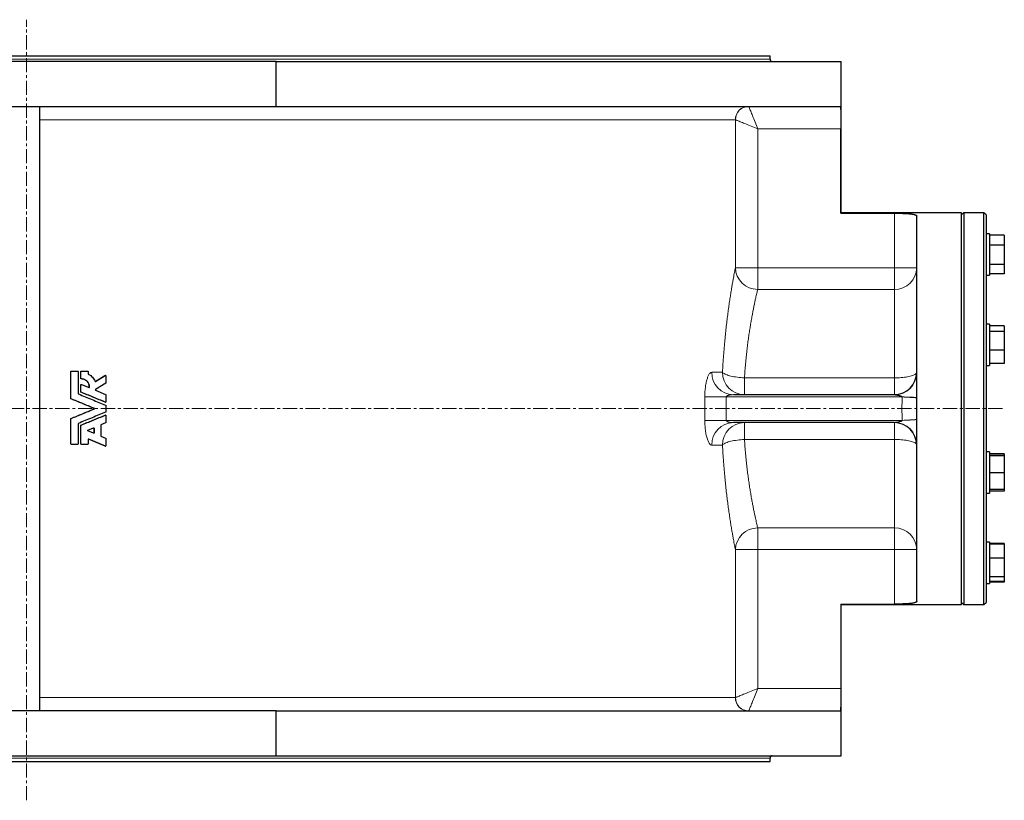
# Model space of a CAD drawing. Header units: millimetres. Extents: x -1833 to 1480, y -838 to 1864.
# Tile 2 of 4: x -705 to 174, y -738 to -41. Entities that reach past the tile are written whole.
import ezdxf

# ---------------------------------------------------------------- set-up
doc = ezdxf.new("R2010")
doc.units = ezdxf.units.MM
doc.linetypes.add('CENTERX2', pattern=[20.32, 12.7, -2.54, 2.54, -2.54])
doc.layers.add('FORMAT', color=7, linetype='Continuous')

msp = doc.modelspace()

# ---------------------------------------------------------------- linework, layer by layer
at = {"color": 7, "linetype": 'Continuous', "lineweight": 25}
for p, q in [((-1362.85, -72.93), (-34.85, -72.93)), ((-475.85, -77.93), (-921.85, -77.93)), ((-475.85, -117.93), (-475.85, -77.93)), ((-475.85, -77.93), (28.65, -77.93)), ((-34.85, -75.93), (-34.85, -72.93)), ((28.65, -212.99), (28.65, -77.93)), ((-921.85, -117.93), (-475.85, -117.93)), ((-686.85, -657.93), (-686.85, -117.93)), ((-475.85, -117.93), (27.78, -117.93)), ((28.48, -213.38), (28.48, -137.93)), ((28.48, -213.38), (76.15, -213.38)), ((136.15, -212.93), (28.64, -212.93)), ((96.15, -355.81), (96.15, -215.98)), ((138.15, -212.93), (136.15, -214.93)), ((136.15, -562.93), (136.15, -212.93)), ((156.15, -212.93), (138.15, -212.93)), ((138.15, -212.93), (138.15, -387.93)), ((158.15, -214.93), (156.15, -212.93)), ((156.15, -387.93), (156.15, -212.93)), ((158.15, -214.93), (158.15, -387.93)), ((161.15, -231.78), (158.15, -231.78)), ((161.15, -231.78), (161.15, -250.28)), ((174.35, -232.96), (161.15, -232.96)), ((174.35, -232.96), (174.35, -241.9)), ((174.35, -241.9), (161.15, -241.9)), ((174.35, -241.9), (174.35, -259.21)), ((161.15, -250.28), (161.15, -268.78)), ((174.35, -259.21), (161.15, -259.21)), ((174.35, -259.21), (174.35, -267.59)), ((158.15, -268.78), (161.15, -268.78)), ((174.35, -267.59), (161.15, -267.59)), ((161.15, -312.41), (158.15, -312.41)), ((161.15, -312.41), (161.15, -330.91)), ((174.35, -314.1), (161.15, -314.1)), ((174.35, -314.1), (174.35, -318.9)), ((174.35, -318.9), (161.15, -318.9)), ((174.35, -318.9), (174.35, -335.71)), ((161.15, -330.91), (161.15, -349.41)), ((174.35, -335.71), (161.15, -335.71)), ((174.35, -335.71), (174.35, -347.73)), ((158.15, -349.41), (161.15, -349.41)), ((174.35, -347.73), (161.15, -347.73)), ((-659.26, -378.85), (-659.26, -354.88)), ((-659.11, -378.85), (-659.11, -354.88)), ((-658.78, -354.56), (-658.94, -354.56)), ((-658.78, -354.56), (-652.92, -354.56)), ((-652.6, -354.88), (-652.6, -374.5)), ((-650.39, -361.06), (-650.39, -354.88)), ((-650.2, -361.06), (-650.2, -354.88)), ((-649.87, -354.56), (-650.06, -354.56)), ((-649.87, -354.56), (-644.02, -354.56)), ((-643.69, -354.88), (-643.69, -356.75)), ((-637.32, -363.76), (-628.68, -358.22)), ((-637.08, -363.76), (-628.4, -358.22)), ((-628.23, -358.17), (-628.51, -358.17)), ((-627.91, -358.5), (-627.91, -364.83)), ((-650.39, -372.9), (-650.39, -366.57)), ((-650.2, -372.9), (-650.2, -366.57)), ((-650.06, -361.39), (-649.87, -361.39)), ((-649.89, -361.39), (-649.84, -361.39)), ((-649.75, -366.27), (-642.89, -369.1)), ((-642.44, -368.82), (-642.66, -368.82)), ((-628.06, -365.1), (-637.17, -370.92)), ((-637.12, -371.49), (-628.11, -375.24)), ((-627.91, -375.54), (-627.91, -381.87)), ((-67.6, -375.43), (76.15, -375.43)), ((96.15, -378.28), (96.15, -377.89)), ((-627.91, -385.17), (-627.91, -390.7)), ((96.15, -397.59), (96.15, -378.28)), ((-627.91, -394), (-627.91, -400.33)), ((138.15, -387.93), (138.15, -562.93)), ((156.15, -562.93), (156.15, -387.93)), ((158.15, -387.93), (158.15, -560.93)), ((-659.26, -419.23), (-659.26, -397.02)), ((-659.11, -419.23), (-659.11, -397.02)), ((-652.6, -401.37), (-652.6, -419.23)), ((-650.39, -419.23), (-650.39, -402.97)), ((-650.2, -419.23), (-650.2, -402.97)), ((-632.45, -402.65), (-632.45, -412.34)), ((-628.11, -400.63), (-632.25, -402.35)), ((76.15, -400.43), (-67.6, -400.43)), ((96.15, -397.73), (96.15, -397.59)), ((-643.93, -407.19), (-638.9, -405.11)), ((-638.9, -409.88), (-643.93, -407.8)), ((-638.69, -405.41), (-638.69, -409.58)), ((-638.45, -405.41), (-638.45, -409.58)), ((-632.25, -412.64), (-628.11, -414.36)), ((-658.78, -419.56), (-658.94, -419.56)), ((-658.78, -419.56), (-652.92, -419.56)), ((-649.87, -419.56), (-650.06, -419.56)), ((-649.87, -419.56), (-644.02, -419.56)), ((-643.69, -415.42), (-643.69, -419.23)), ((-628.63, -421.29), (-643.46, -415.12)), ((-628.35, -421.29), (-643.24, -415.12)), ((-627.91, -414.66), (-627.91, -420.99)), ((96.15, -559.89), (96.15, -420.06)), ((161.15, -426.45), (158.15, -426.45)), ((161.15, -426.45), (161.15, -444.95)), ((174.35, -428.14), (161.15, -428.14)), ((174.35, -429.8), (161.15, -429.8)), ((174.35, -430.12), (161.15, -430.12)), ((174.35, -428.14), (174.35, -429.8)), ((174.35, -429.8), (174.35, -430.12)), ((174.35, -430.12), (174.35, -445.27)), ((161.15, -444.95), (161.15, -463.45)), ((174.35, -445.27), (161.15, -445.27)), ((174.35, -445.27), (174.35, -460.11)), ((158.15, -463.45), (161.15, -463.45)), ((174.35, -460.11), (161.15, -460.11)), ((174.35, -461.76), (161.15, -461.76)), ((174.35, -460.11), (174.35, -461.76)), ((161.15, -507.09), (158.15, -507.09)), ((161.15, -507.09), (161.15, -525.59)), ((174.35, -508.28), (161.15, -508.28)), ((174.35, -508.95), (161.15, -508.95)), ((174.35, -508.28), (174.35, -508.95)), ((174.35, -508.95), (174.35, -521.42)), ((174.35, -521.42), (161.15, -521.42)), ((161.15, -525.59), (161.15, -544.09)), ((174.35, -521.42), (174.35, -538.06)), ((158.15, -544.09), (161.15, -544.09)), ((174.35, -538.06), (161.15, -538.06)), ((174.35, -542.24), (161.15, -542.24)), ((174.35, -542.91), (161.15, -542.91)), ((174.35, -538.06), (174.35, -542.24)), ((174.35, -542.24), (174.35, -542.91)), ((28.48, -562.49), (28.48, -637.93)), ((28.48, -562.49), (76.15, -562.49)), ((136.15, -560.93), (138.15, -562.93)), ((156.15, -562.93), (158.15, -560.93)), ((28.64, -562.93), (136.15, -562.93)), ((28.65, -697.93), (28.65, -562.88)), ((138.15, -562.93), (156.15, -562.93)), ((-475.85, -657.93), (-921.85, -657.93)), ((-475.85, -697.93), (-475.85, -657.93)), ((-475.85, -657.93), (27.78, -657.93)), ((-1362.85, -702.93), (-34.85, -702.93)), ((-921.85, -697.93), (-475.85, -697.93)), ((-475.85, -697.93), (28.65, -697.93)), ((-34.85, -702.93), (-34.85, -699.93))]:
    msp.add_line(p, q, dxfattribs=at)
at = {"color": 8, "linetype": 'Continuous', "lineweight": 18}
for p, q in [((-1362.85, -75.93), (-34.85, -75.93)), ((-686.85, -129.93), (-65.81, -129.93)), ((-65.79, -129.95), (-65.81, -129.93)), ((-65.79, -262.06), (-65.79, -129.95)), ((28.48, -137.93), (-45.82, -137.93)), ((-45.82, -137.93), (-45.82, -262.06)), ((76.15, -262.06), (76.15, -213.38)), ((-45.82, -262.06), (-65.79, -262.06)), ((-45.82, -281.43), (-45.82, -262.06)), ((-45.82, -262.06), (76.15, -262.06)), ((96.15, -262.06), (76.15, -262.06)), ((76.15, -281.43), (76.15, -262.06)), ((76.15, -281.43), (-45.82, -281.43)), ((76.15, -360.43), (76.15, -281.43)), ((-659.11, -354.88), (-659.26, -354.88)), ((-650.2, -354.88), (-650.39, -354.88)), ((-628.4, -358.22), (-628.68, -358.22)), ((-86.91, -355.43), (-77.28, -355.43)), ((-57.67, -375.43), (-57.67, -360.43)), ((-57.67, -360.43), (76.15, -360.43)), ((76.15, -375.43), (76.15, -360.43)), ((-650.2, -361.06), (-650.39, -361.06)), ((-650.2, -366.57), (-650.39, -366.57)), ((-637.08, -363.76), (-637.32, -363.76)), ((-650.2, -372.9), (-650.39, -372.9)), ((-649.99, -373.2), (-650.19, -373.2)), ((-93.09, -398.43), (-93.09, -377.43)), ((-93.09, -377.43), (-73.98, -377.43)), ((-73.98, -377.43), (-73.98, -398.43)), ((83.26, -377.43), (-73.98, -377.43)), ((76.15, -375.47), (76.15, -375.43)), ((83.26, -377.43), (83.28, -377.4)), ((-659.11, -378.85), (-659.26, -378.85)), ((-658.91, -379.15), (-659.06, -379.15)), ((-628.35, -382.17), (-628.63, -382.17)), ((-638.4, -387.63), (-638.63, -387.63)), ((-638.4, -388.24), (-638.63, -388.24)), ((-628.35, -393.7), (-628.63, -393.7)), ((-659.11, -397.02), (-659.26, -397.02)), ((-658.91, -396.72), (-659.06, -396.72)), ((-650.2, -402.97), (-650.39, -402.97)), ((-649.99, -402.67), (-650.19, -402.67)), ((-93.09, -398.43), (-73.98, -398.43)), ((-73.98, -398.43), (83.26, -398.43)), ((-57.67, -415.43), (-57.67, -400.43)), ((76.15, -400.43), (76.15, -400.4)), ((76.15, -415.43), (76.15, -400.43)), ((83.26, -398.45), (83.26, -398.43)), ((-638.45, -405.41), (-638.69, -405.41)), ((-638.45, -409.58), (-638.69, -409.58)), ((-659.11, -419.23), (-659.26, -419.23)), ((-650.2, -419.23), (-650.39, -419.23)), ((-643.24, -415.12), (-643.46, -415.12)), ((-628.35, -421.29), (-628.63, -421.29)), ((-77.28, -420.43), (-86.91, -420.43)), ((76.15, -415.43), (-57.67, -415.43)), ((76.15, -494.44), (76.15, -415.43)), ((-45.82, -494.44), (76.15, -494.44)), ((-45.82, -513.81), (-45.82, -494.44)), ((76.15, -513.81), (76.15, -494.44)), ((-65.79, -645.92), (-65.79, -513.81)), ((-65.79, -513.81), (-45.82, -513.81)), ((-45.82, -513.81), (-45.82, -637.93)), ((76.15, -513.81), (-45.82, -513.81)), ((76.15, -562.49), (76.15, -513.81)), ((76.15, -513.81), (96.15, -513.81)), ((-45.82, -637.93), (28.48, -637.93)), ((-686.85, -645.93), (-65.81, -645.93)), ((-65.81, -645.93), (-65.79, -645.92)), ((-1362.85, -699.93), (-34.85, -699.93))]:
    msp.add_line(p, q, dxfattribs=at)
at = {"color": 8, "linetype": 'Continuous', "lineweight": 18, "flags": 128}
for points in [[(-45.82, -137.93), (-46.42, -136.42), (-47.02, -134.91), (-47.62, -133.42), (-48.21, -131.96), (-48.78, -130.53), (-49.33, -129.15), (-49.87, -127.81), (-50.38, -126.53), (-50.86, -125.32), (-51.32, -124.18), (-51.74, -123.12), (-52.13, -122.15), (-52.49, -121.26), (-52.8, -120.47), (-53.08, -119.78), (-53.31, -119.2), (-53.5, -118.72), (-53.65, -118.36), (-53.75, -118.1), (-53.8, -117.96)], [(-45.82, -137.93), (-47.33, -137.33), (-48.84, -136.73), (-50.33, -136.13), (-51.79, -135.55), (-53.22, -134.97), (-54.6, -134.42), (-55.94, -133.89), (-57.22, -133.37), (-58.43, -132.89), (-59.57, -132.43), (-60.63, -132.01), (-61.6, -131.62), (-62.49, -131.27), (-63.28, -130.95), (-63.97, -130.67), (-64.55, -130.44), (-65.03, -130.25), (-65.39, -130.1), (-65.65, -130), (-65.79, -129.95)], [(-57.67, -360.43), (-59.29, -360.34), (-60.9, -360.21), (-62.49, -360.05), (-64.04, -359.86), (-65.55, -359.65), (-67.02, -359.4), (-68.42, -359.13), (-69.75, -358.83), (-70.99, -358.51), (-72.16, -358.17), (-73.22, -357.82), (-74.19, -357.44), (-75.04, -357.06), (-75.79, -356.66), (-76.41, -356.26), (-76.91, -355.85), (-77.28, -355.43)], [(96.15, -355.43), (96.09, -355.83), (95.9, -356.22), (95.6, -356.6), (95.17, -356.98), (94.63, -357.35), (93.97, -357.7), (93.2, -358.05), (92.33, -358.37), (91.36, -358.68), (90.29, -358.97), (89.14, -359.24), (87.9, -359.48), (86.6, -359.7), (85.23, -359.89), (83.8, -360.05), (82.33, -360.19), (80.82, -360.3), (79.28, -360.37), (77.72, -360.42), (76.15, -360.43)], [(83.26, -377.43), (85.01, -377.55), (86.74, -377.66), (88.45, -377.77), (90.12, -377.88), (91.74, -377.99), (93.29, -378.09), (94.76, -378.19), (96.15, -378.28)], [(96.15, -377.89), (94.76, -377.85), (93.29, -377.8), (91.74, -377.74), (90.13, -377.68), (88.46, -377.62), (86.76, -377.55), (85.02, -377.47), (83.28, -377.4)], [(83.26, -398.43), (85.01, -398.32), (86.74, -398.21), (88.45, -398.09), (90.12, -397.99), (91.74, -397.88), (93.29, -397.78), (94.76, -397.68), (96.15, -397.59)], [(96.15, -397.73), (94.76, -397.8), (93.29, -397.88), (91.74, -397.97), (90.12, -398.06), (88.46, -398.15), (86.75, -398.25), (85.01, -398.35), (83.26, -398.45)], [(-77.28, -420.43), (-76.91, -420.02), (-76.41, -419.61), (-75.79, -419.21), (-75.04, -418.81), (-74.19, -418.43), (-73.22, -418.05), (-72.16, -417.7), (-70.99, -417.36), (-69.75, -417.04), (-68.42, -416.74), (-67.02, -416.47), (-65.55, -416.22), (-64.04, -416.01), (-62.49, -415.82), (-60.9, -415.66), (-59.29, -415.53), (-57.67, -415.43)], [(76.15, -415.43), (77.72, -415.45), (79.28, -415.5), (80.82, -415.57), (82.33, -415.68), (83.8, -415.82), (85.23, -415.98), (86.6, -416.17), (87.9, -416.39), (89.14, -416.63), (90.29, -416.9), (91.36, -417.19), (92.33, -417.5), (93.2, -417.82), (93.97, -418.16), (94.63, -418.52), (95.17, -418.89), (95.6, -419.27), (95.9, -419.65), (96.09, -420.04), (96.15, -420.43)], [(-65.79, -645.92), (-65.65, -645.87), (-65.39, -645.77), (-65.03, -645.62), (-64.55, -645.43), (-63.97, -645.19), (-63.28, -644.92), (-62.49, -644.6), (-61.6, -644.25), (-60.63, -643.86), (-59.57, -643.44), (-58.43, -642.98), (-57.22, -642.5), (-55.94, -641.98), (-54.6, -641.45), (-53.22, -640.9), (-51.79, -640.32), (-50.33, -639.74), (-48.84, -639.14), (-47.33, -638.54), (-45.82, -637.93)], [(-53.8, -657.91), (-53.75, -657.77), (-53.65, -657.51), (-53.5, -657.15), (-53.31, -656.67), (-53.08, -656.09), (-52.8, -655.4), (-52.49, -654.61), (-52.13, -653.72), (-51.74, -652.75), (-51.32, -651.69), (-50.86, -650.55), (-50.38, -649.34), (-49.87, -648.06), (-49.33, -646.72), (-48.78, -645.34), (-48.21, -643.91), (-47.62, -642.45), (-47.02, -640.96), (-46.42, -639.45), (-45.82, -637.93)]]:
    msp.add_lwpolyline(points, dxfattribs=at)
at = {"color": 7, "linetype": 'Continuous', "lineweight": 25}
for centre, radius, start, end in [((-32.85, -75.93), 2, 180, 270), ((76.15, -355.43), 20, 270, 0), ((76.15, -420.43), 20, 0, 90), ((-32.85, -699.93), 2, 90, 180)]:
    msp.add_arc(centre, radius, start, end, dxfattribs=at)
at = {"color": 8, "linetype": 'Continuous', "lineweight": 18}
for centre, radius, start, end in [((-53.82, -129.93), 11.99, 90.04054, 180.04633), ((-53.76, -129.99), 12.02, 90.19626, 179.8036), ((-45.82, -261.45), 19.98, 181.7508, 270.01334), ((76.46, -261.74), 19.69, 269.09058, 359.06073), ((-67.25, -355.78), 19.66, 179.00403, 268.9678), ((-57.48, -355.63), 19.81, 179.43826, 269.42721), ((76.32, -355.64), 19.83, 269.51635, 359.50803), ((-67.25, -420.09), 19.66, 91.0322, 180.99597), ((-57.48, -420.24), 19.81, 90.57279, 180.56174), ((76.32, -420.23), 19.83, 0.49197, 90.48365), ((-45.79, -514.45), 20.01, 90.08067, 178.15519), ((76.46, -514.13), 19.69, 0.93927, 90.90942), ((-53.82, -645.94), 11.99, 179.95991, 269.95322), ((-53.76, -645.88), 12.02, 180.19656, 269.80358)]:
    msp.add_arc(centre, radius, start, end, dxfattribs=at)
at = {"color": 7, "linetype": 'Continuous', "lineweight": 25}
for points, knots in [([(27.78, -117.93), (27.82, -117.96), (27.89, -118.01), (27.99, -118.4), (28.08, -119.02), (28.16, -119.89), (28.23, -120.98), (28.29, -122.29), (28.34, -123.79), (28.38, -125.48), (28.41, -127.31), (28.44, -129.29), (28.46, -131.37), (28.47, -133.53), (28.48, -135.72), (28.48, -137.2), (28.48, -137.93)], [0, 0, 0, 0, 0.071563, 0.143353, 0.214915, 0.286481, 0.358274, 0.429839, 0.501349, 0.573088, 0.644598, 0.716075, 0.78778, 0.859257, 0.929628, 1, 1, 1, 1]), ([(28.48, -213.38), (28.52, -213.26), (28.6, -213.02), (28.64, -212.9), (28.64, -212.94), (28.64, -212.94)], [0, 0, 0, 0, 0.49863, 0.997259, 1, 1, 1, 1]), ([(76.15, -213.38), (76.89, -213.38), (78.39, -213.39), (80.6, -213.42), (82.76, -213.46), (84.84, -213.53), (86.8, -213.62), (88.63, -213.74), (90.3, -213.89), (91.8, -214.08), (93.1, -214.29), (94.18, -214.55), (95.04, -214.84), (95.67, -215.18), (96.07, -215.56), (96.12, -215.84), (96.15, -215.98)], [0, 0, 0, 0, 0.070955, 0.142136, 0.213091, 0.284047, 0.355229, 0.426185, 0.497104, 0.568247, 0.639167, 0.710143, 0.781345, 0.852326, 0.926162, 1, 1, 1, 1]), ([(-659.26, -354.88), (-659.26, -354.85), (-659.25, -354.77), (-659.19, -354.67), (-659.11, -354.6), (-659.02, -354.56), (-658.96, -354.56), (-658.94, -354.56)], [0, 0, 0, 0, 0.218281, 0.437108, 0.650064, 0.860676, 1, 1, 1, 1]), ([(-659.11, -354.88), (-659.1, -354.85), (-659.1, -354.77), (-659.04, -354.67), (-658.96, -354.6), (-658.87, -354.56), (-658.81, -354.56), (-658.78, -354.56)], [0, 0, 0, 0, 0.217195, 0.434924, 0.647139, 0.857967, 1, 1, 1, 1]), ([(-652.92, -354.56), (-652.88, -354.56), (-652.81, -354.57), (-652.71, -354.63), (-652.64, -354.71), (-652.6, -354.8), (-652.6, -354.86), (-652.6, -354.88)], [0, 0, 0, 0, 0.219395, 0.43935, 0.653039, 0.863437, 1, 1, 1, 1]), ([(-650.39, -354.88), (-650.38, -354.85), (-650.38, -354.77), (-650.32, -354.67), (-650.24, -354.6), (-650.15, -354.56), (-650.09, -354.56), (-650.06, -354.56)], [0, 0, 0, 0, 0.21828, 0.437104, 0.65006, 0.860676, 1, 1, 1, 1]), ([(-650.2, -354.88), (-650.19, -354.8), (-650.16, -354.71), (-650.04, -354.59), (-649.96, -354.56), (-649.87, -354.56)], [0, 0, 0, 0, 0.5, 0.5, 1, 1, 1, 1]), ([(-644.02, -354.56), (-643.98, -354.56), (-643.9, -354.57), (-643.81, -354.63), (-643.73, -354.71), (-643.7, -354.8), (-643.69, -354.86), (-643.69, -354.88)], [0, 0, 0, 0, 0.219394, 0.43935, 0.653042, 0.863437, 1, 1, 1, 1]), ([(-643.69, -356.75), (-643.69, -356.79), (-643.68, -356.86), (-643.62, -356.96), (-643.56, -357.01), (-643.52, -357.03), (-643.52, -357.04)], [0, 0, 0, 0, 0.3162692, 0.6328606, 0.9431583, 1, 1, 1, 1]), ([(-643.52, -357.04), (-643.16, -357.23), (-642.45, -357.63), (-641.21, -358.54), (-639.85, -359.83), (-638.5, -361.59), (-637.87, -362.94), (-637.56, -363.61)], [0, 0, 0, 0, 0.134667, 0.27026, 0.509243, 0.755179, 1, 1, 1, 1]), ([(-628.68, -358.22), (-628.65, -358.2), (-628.59, -358.18), (-628.53, -358.18), (-628.51, -358.18)], [0, 0, 0, 0, 0.620045, 1, 1, 1, 1]), ([(-628.4, -358.22), (-628.37, -358.21), (-628.3, -358.17), (-628.19, -358.17), (-628.08, -358.2), (-627.99, -358.27), (-627.93, -358.36), (-627.91, -358.44), (-627.91, -358.49), (-627.91, -358.5)], [0, 0, 0, 0, 0.163892, 0.328056, 0.484396, 0.646377, 0.799079, 0.961784, 1, 1, 1, 1]), ([(96.15, -377.89), (96.15, -377.4), (96.15, -374.97), (96.15, -370.59), (96.15, -363.7), (96.15, -358.79), (96.15, -355.81)], [0, 0, 0, 0, 0.06572, 0.328633, 0.591547, 1, 1, 1, 1]), ([(-650.05, -361.39), (-650.09, -361.38), (-650.16, -361.38), (-650.26, -361.33), (-650.34, -361.25), (-650.38, -361.15), (-650.38, -361.09), (-650.39, -361.06)], [0, 0, 0, 0, 0.213366, 0.427263, 0.63485, 0.841187, 1, 1, 1, 1]), ([(-650.39, -366.57), (-650.38, -366.53), (-650.37, -366.45), (-650.32, -366.36), (-650.23, -366.28), (-650.14, -366.24), (-650.08, -366.25), (-650.06, -366.25)], [0, 0, 0, 0, 0.221877, 0.444207, 0.654785, 0.875109, 1, 1, 1, 1]), ([(-649.86, -361.39), (-649.9, -361.38), (-649.97, -361.38), (-650.07, -361.33), (-650.15, -361.25), (-650.19, -361.15), (-650.19, -361.09), (-650.2, -361.06)], [0, 0, 0, 0, 0.214532, 0.429603, 0.637978, 0.844151, 1, 1, 1, 1]), ([(-650.2, -366.57), (-650.19, -366.53), (-650.18, -366.45), (-650.13, -366.36), (-650.04, -366.28), (-649.94, -366.24), (-649.83, -366.24), (-649.77, -366.26), (-649.75, -366.27)], [0, 0, 0, 0, 0.176729, 0.353808, 0.521803, 0.698313, 0.867529, 1, 1, 1, 1]), ([(-649.87, -366.24), (-649.9, -366.24), (-649.96, -366.24), (-650.03, -366.24), (-650.06, -366.24)], [0, 0, 0, 0, 0.4999985, 1, 1, 1, 1]), ([(-642.44, -368.82), (-642.45, -368.39), (-642.45, -367.54), (-642.77, -366.27), (-643.3, -365.03), (-644.05, -363.95), (-644.94, -363.05), (-645.92, -362.35), (-647.01, -361.82), (-648.06, -361.52), (-649.02, -361.38), (-649.58, -361.39), (-649.86, -361.39)], [0, 0, 0, 0, 0.107174, 0.217113, 0.330774, 0.448729, 0.549099, 0.652346, 0.753457, 0.857485, 0.928244, 1, 1, 1, 1]), ([(-642.66, -368.82), (-642.67, -368.4), (-642.68, -367.55), (-642.98, -366.28), (-643.51, -365.05), (-644.26, -363.96), (-645.15, -363.06), (-646.13, -362.36), (-647.22, -361.82), (-648.26, -361.53), (-649.14, -361.39), (-649.63, -361.39), (-649.84, -361.39)], [0, 0, 0, 0, 0.1082235, 0.219152, 0.3356309, 0.4565419, 0.5590396, 0.6644982, 0.7673237, 0.8731367, 0.9450241, 1, 1, 1, 1]), ([(-642.89, -369.1), (-642.86, -369.12), (-642.78, -369.14), (-642.67, -369.12), (-642.57, -369.07), (-642.49, -368.99), (-642.45, -368.9), (-642.44, -368.84), (-642.44, -368.82)], [0, 0, 0, 0, 0.181972, 0.364331, 0.53728, 0.714625, 0.892102, 1, 1, 1, 1]), ([(-642.88, -369.11), (-642.85, -369.1), (-642.79, -369.07), (-642.71, -368.99), (-642.67, -368.9), (-642.67, -368.84), (-642.66, -368.82)], [0, 0, 0, 0, 0.241879, 0.529991, 0.818673, 1, 1, 1, 1]), ([(-637.56, -363.61), (-637.54, -363.64), (-637.5, -363.71), (-637.41, -363.78), (-637.31, -363.81), (-637.2, -363.81), (-637.12, -363.78), (-637.09, -363.76), (-637.08, -363.76)], [0, 0, 0, 0, 0.196702, 0.39384, 0.583598, 0.776453, 0.970227, 1, 1, 1, 1]), ([(-637.38, -363.78), (-637.37, -363.78), (-637.35, -363.77), (-637.33, -363.76), (-637.32, -363.76)], [0, 0, 0, 0, 0.707963, 1, 1, 1, 1]), ([(-627.91, -364.83), (-627.91, -364.86), (-627.91, -364.92), (-627.96, -365.01), (-628.01, -365.07), (-628.05, -365.1), (-628.06, -365.1)], [0, 0, 0, 0, 0.2500539, 0.5854997, 0.9203096, 1, 1, 1, 1]), ([(-652.6, -374.5), (-652.6, -374.57), (-652.58, -374.63), (-652.51, -374.74), (-652.45, -374.78), (-652.4, -374.8)], [0, 0, 0, 0, 0.5, 0.5, 1, 1, 1, 1]), ([(-652.4, -374.8), (-648.34, -376.48), (-640.23, -379.83), (-632.15, -383.19), (-628.11, -384.87)], [0, 0, 0, 0, 0.5, 1, 1, 1, 1]), ([(-650.19, -373.2), (-650.22, -373.18), (-650.28, -373.15), (-650.35, -373.05), (-650.38, -372.97), (-650.39, -372.92), (-650.39, -372.9)], [0, 0, 0, 0, 0.2924322, 0.5851167, 0.8723855, 1, 1, 1, 1]), ([(-649.99, -373.2), (-650.05, -373.17), (-650.1, -373.13), (-650.18, -373.03), (-650.19, -372.96), (-650.2, -372.9)], [0, 0, 0, 0, 0.5, 0.5, 1, 1, 1, 1]), ([(-628.63, -382.17), (-632.22, -380.67), (-639.4, -377.68), (-646.59, -374.69), (-650.19, -373.2)], [0, 0, 0, 0, 0.5, 1, 1, 1, 1]), ([(-628.35, -382.17), (-631.96, -380.67), (-639.16, -377.68), (-646.38, -374.69), (-649.99, -373.2)], [0, 0, 0, 0, 0.5, 1, 1, 1, 1]), ([(-637.17, -370.92), (-637.2, -370.94), (-637.26, -370.99), (-637.31, -371.09), (-637.33, -371.2), (-637.31, -371.31), (-637.25, -371.41), (-637.18, -371.47), (-637.14, -371.49), (-637.12, -371.49)], [0, 0, 0, 0, 0.159878, 0.320054, 0.472378, 0.628732, 0.779004, 0.938183, 1, 1, 1, 1]), ([(-628.11, -375.24), (-628.07, -375.25), (-628.01, -375.29), (-627.94, -375.38), (-627.91, -375.47), (-627.91, -375.52), (-627.91, -375.54)], [0, 0, 0, 0, 0.29306, 0.586412, 0.87346, 1, 1, 1, 1]), ([(-659.06, -379.15), (-659.1, -379.13), (-659.16, -379.09), (-659.23, -379), (-659.26, -378.91), (-659.26, -378.86), (-659.26, -378.85)], [0, 0, 0, 0, 0.292428, 0.585115, 0.872385, 1, 1, 1, 1]), ([(-658.91, -379.15), (-658.94, -379.13), (-659.01, -379.09), (-659.07, -379), (-659.1, -378.91), (-659.11, -378.86), (-659.11, -378.85)], [0, 0, 0, 0, 0.293059, 0.586403, 0.873459, 1, 1, 1, 1]), ([(-638.63, -387.63), (-642.04, -386.22), (-648.84, -383.39), (-655.65, -380.56), (-659.06, -379.15)], [0, 0, 0, 0, 0.5, 1, 1, 1, 1]), ([(-638.4, -387.63), (-641.81, -386.22), (-648.64, -383.39), (-655.48, -380.56), (-658.91, -379.15)], [0, 0, 0, 0, 0.5, 1, 1, 1, 1]), ([(-628.51, -382.19), (-628.52, -382.19), (-628.57, -382.19), (-628.61, -382.18), (-628.63, -382.17)], [0, 0, 0, 0, 0.344842, 1, 1, 1, 1]), ([(-628.51, -382.19), (-628.46, -382.19), (-628.37, -382.19), (-628.28, -382.19), (-628.23, -382.19)], [0, 0, 0, 0, 0.499989, 1, 1, 1, 1]), ([(-627.91, -381.87), (-627.91, -381.91), (-627.92, -381.98), (-627.98, -382.08), (-628.06, -382.15), (-628.16, -382.19), (-628.27, -382.2), (-628.33, -382.18), (-628.35, -382.17)], [0, 0, 0, 0, 0.176729, 0.353808, 0.521796, 0.698313, 0.867529, 1, 1, 1, 1]), ([(-628.11, -384.87), (-628.07, -384.88), (-628.01, -384.92), (-627.94, -385.01), (-627.91, -385.1), (-627.91, -385.15), (-627.91, -385.17)], [0, 0, 0, 0, 0.29306, 0.586413, 0.87346, 1, 1, 1, 1]), ([(-659.06, -396.72), (-655.65, -395.31), (-648.84, -392.48), (-642.04, -389.65), (-638.63, -388.24)], [0, 0, 0, 0, 0.5, 1, 1, 1, 1]), ([(-658.91, -396.72), (-655.48, -395.31), (-648.64, -392.48), (-641.81, -389.65), (-638.4, -388.24)], [0, 0, 0, 0, 0.5, 1, 1, 1, 1]), ([(-628.11, -391), (-632.15, -392.68), (-640.23, -396.03), (-648.34, -399.39), (-652.4, -401.07)], [0, 0, 0, 0, 0.5, 1, 1, 1, 1]), ([(-650.19, -402.67), (-646.59, -401.18), (-639.4, -398.19), (-632.22, -395.2), (-628.63, -393.7)], [0, 0, 0, 0, 0.5, 1, 1, 1, 1]), ([(-649.99, -402.67), (-646.38, -401.18), (-639.16, -398.19), (-631.96, -395.2), (-628.35, -393.7)], [0, 0, 0, 0, 0.5, 1, 1, 1, 1]), ([(-638.63, -388.24), (-638.6, -388.22), (-638.53, -388.18), (-638.46, -388.09), (-638.43, -387.98), (-638.43, -387.87), (-638.47, -387.77), (-638.54, -387.68), (-638.6, -387.65), (-638.63, -387.63)], [0, 0, 0, 0, 0.147811, 0.295827, 0.440825, 0.579425, 0.726037, 0.869438, 1, 1, 1, 1]), ([(-638.4, -388.24), (-638.36, -388.22), (-638.3, -388.18), (-638.23, -388.09), (-638.19, -387.98), (-638.19, -387.87), (-638.23, -387.77), (-638.3, -387.68), (-638.37, -387.65), (-638.4, -387.63)], [0, 0, 0, 0, 0.14804, 0.296301, 0.441181, 0.579243, 0.725078, 0.867851, 1, 1, 1, 1]), ([(-628.63, -393.7), (-628.6, -393.69), (-628.55, -393.67), (-628.51, -393.68), (-628.51, -393.68)], [0, 0, 0, 0, 0.88161, 1, 1, 1, 1]), ([(-628.23, -393.68), (-628.27, -393.68), (-628.37, -393.68), (-628.46, -393.68), (-628.51, -393.68)], [0, 0, 0, 0, 0.500001, 1, 1, 1, 1]), ([(-628.35, -393.7), (-628.32, -393.69), (-628.24, -393.67), (-628.13, -393.69), (-628.03, -393.74), (-627.96, -393.82), (-627.91, -393.91), (-627.91, -393.97), (-627.91, -394)], [0, 0, 0, 0, 0.178729, 0.3578396, 0.5273018, 0.704139, 0.8731617, 1, 1, 1, 1]), ([(-627.91, -390.7), (-627.91, -390.74), (-627.92, -390.81), (-627.98, -390.91), (-628.04, -390.97), (-628.09, -391), (-628.11, -391)], [0, 0, 0, 0, 0.291156, 0.58256, 0.869124, 1, 1, 1, 1]), ([(-659.26, -397.02), (-659.26, -396.99), (-659.25, -396.91), (-659.19, -396.81), (-659.13, -396.75), (-659.08, -396.73), (-659.06, -396.72)], [0, 0, 0, 0, 0.292415, 0.585095, 0.872362, 1, 1, 1, 1]), ([(-659.11, -397.02), (-659.1, -396.99), (-659.1, -396.91), (-659.04, -396.82), (-658.97, -396.75), (-658.92, -396.73), (-658.91, -396.72)], [0, 0, 0, 0, 0.2911583, 0.5825631, 0.8691174, 1, 1, 1, 1]), ([(-652.4, -401.07), (-652.45, -401.09), (-652.51, -401.13), (-652.58, -401.24), (-652.6, -401.3), (-652.6, -401.37)], [0, 0, 0, 0, 0.5, 0.5, 1, 1, 1, 1]), ([(-650.39, -402.97), (-650.38, -402.93), (-650.37, -402.86), (-650.32, -402.76), (-650.25, -402.7), (-650.2, -402.68), (-650.19, -402.67)], [0, 0, 0, 0, 0.292415, 0.585092, 0.87236, 1, 1, 1, 1]), ([(-650.2, -402.97), (-650.19, -402.91), (-650.18, -402.84), (-650.1, -402.74), (-650.05, -402.69), (-649.99, -402.67)], [0, 0, 0, 0, 0.5, 0.5, 1, 1, 1, 1]), ([(-632.25, -402.35), (-632.28, -402.37), (-632.35, -402.41), (-632.41, -402.5), (-632.44, -402.58), (-632.45, -402.64), (-632.45, -402.65)], [0, 0, 0, 0, 0.2930652, 0.5864066, 0.8734618, 1, 1, 1, 1]), ([(-627.91, -400.33), (-627.91, -400.37), (-627.92, -400.45), (-627.98, -400.54), (-628.04, -400.6), (-628.09, -400.63), (-628.11, -400.63)], [0, 0, 0, 0, 0.291155, 0.58256, 0.869125, 1, 1, 1, 1]), ([(96.15, -420.06), (96.15, -419.57), (96.15, -417.11), (96.15, -412.67), (96.15, -407.2), (96.15, -402.22), (96.15, -399.23), (96.15, -397.73)], [0, 0, 0, 0, 0.066641, 0.33324, 0.59984, 0.799854, 1, 1, 1, 1]), ([(-643.93, -407.8), (-643.96, -407.78), (-644.03, -407.74), (-644.1, -407.65), (-644.13, -407.54), (-644.13, -407.43), (-644.09, -407.33), (-644.02, -407.24), (-643.96, -407.21), (-643.93, -407.19)], [0, 0, 0, 0, 0.148043, 0.296299, 0.441181, 0.579243, 0.725081, 0.867856, 1, 1, 1, 1]), ([(-638.9, -405.11), (-638.87, -405.1), (-638.79, -405.08), (-638.68, -405.1), (-638.58, -405.15), (-638.5, -405.23), (-638.46, -405.32), (-638.46, -405.39), (-638.45, -405.41)], [0, 0, 0, 0, 0.1787374, 0.3578353, 0.5273049, 0.7041417, 0.8731623, 1, 1, 1, 1]), ([(-638.9, -405.11), (-638.87, -405.12), (-638.81, -405.15), (-638.74, -405.23), (-638.7, -405.32), (-638.69, -405.38), (-638.69, -405.41)], [0, 0, 0, 0, 0.224709, 0.5122079, 0.787366, 1, 1, 1, 1]), ([(-638.45, -409.58), (-638.46, -409.62), (-638.47, -409.69), (-638.52, -409.79), (-638.61, -409.86), (-638.71, -409.9), (-638.82, -409.91), (-638.88, -409.89), (-638.9, -409.88)], [0, 0, 0, 0, 0.176728, 0.353803, 0.521799, 0.698305, 0.867525, 1, 1, 1, 1]), ([(-638.69, -409.58), (-638.69, -409.62), (-638.7, -409.69), (-638.76, -409.79), (-638.82, -409.85), (-638.87, -409.86), (-638.88, -409.87)], [0, 0, 0, 0, 0.311155, 0.622946, 0.918255, 1, 1, 1, 1]), ([(-632.45, -412.34), (-632.44, -412.37), (-632.44, -412.45), (-632.38, -412.55), (-632.31, -412.61), (-632.26, -412.63), (-632.25, -412.64)], [0, 0, 0, 0, 0.291158, 0.582561, 0.869111, 1, 1, 1, 1]), ([(-658.94, -419.56), (-658.98, -419.55), (-659.05, -419.55), (-659.15, -419.49), (-659.22, -419.41), (-659.26, -419.32), (-659.26, -419.26), (-659.26, -419.23)], [0, 0, 0, 0, 0.218255, 0.437047, 0.649999, 0.860624, 1, 1, 1, 1]), ([(-658.78, -419.56), (-658.82, -419.55), (-658.89, -419.55), (-658.99, -419.49), (-659.06, -419.4), (-659.1, -419.31), (-659.11, -419.26), (-659.11, -419.23)], [0, 0, 0, 0, 0.219397, 0.439355, 0.653043, 0.86344, 1, 1, 1, 1]), ([(-652.6, -419.23), (-652.6, -419.27), (-652.61, -419.34), (-652.67, -419.44), (-652.75, -419.51), (-652.84, -419.55), (-652.9, -419.56), (-652.92, -419.56)], [0, 0, 0, 0, 0.217193, 0.434927, 0.647145, 0.857974, 1, 1, 1, 1]), ([(-650.06, -419.56), (-650.1, -419.55), (-650.17, -419.55), (-650.27, -419.49), (-650.34, -419.41), (-650.38, -419.32), (-650.38, -419.26), (-650.39, -419.23)], [0, 0, 0, 0, 0.218248, 0.437056, 0.649997, 0.860624, 1, 1, 1, 1]), ([(-649.87, -419.56), (-649.96, -419.56), (-650.04, -419.52), (-650.16, -419.4), (-650.19, -419.32), (-650.2, -419.23)], [0, 0, 0, 0, 0.5, 0.5, 1, 1, 1, 1]), ([(-643.69, -419.23), (-643.7, -419.27), (-643.7, -419.34), (-643.76, -419.44), (-643.84, -419.51), (-643.93, -419.55), (-643.99, -419.56), (-644.02, -419.56)], [0, 0, 0, 0, 0.217194, 0.434924, 0.647138, 0.857969, 1, 1, 1, 1]), ([(-643.24, -415.12), (-643.28, -415.1), (-643.35, -415.08), (-643.47, -415.1), (-643.57, -415.15), (-643.64, -415.23), (-643.68, -415.33), (-643.69, -415.39), (-643.69, -415.42)], [0, 0, 0, 0, 0.1787389, 0.3578408, 0.5273022, 0.7041395, 0.8731624, 1, 1, 1, 1]), ([(-628.51, -421.31), (-628.52, -421.31), (-628.57, -421.31), (-628.61, -421.3), (-628.63, -421.29)], [0, 0, 0, 0, 0.344843, 1, 1, 1, 1]), ([(-628.51, -421.31), (-628.46, -421.31), (-628.37, -421.31), (-628.28, -421.31), (-628.23, -421.31)], [0, 0, 0, 0, 0.499989, 1, 1, 1, 1]), ([(-627.91, -420.99), (-627.91, -421.03), (-627.92, -421.1), (-627.98, -421.2), (-628.06, -421.27), (-628.16, -421.31), (-628.27, -421.32), (-628.33, -421.3), (-628.35, -421.29)], [0, 0, 0, 0, 0.176732, 0.35381, 0.521796, 0.698314, 0.86753, 1, 1, 1, 1]), ([(-628.11, -414.36), (-628.07, -414.37), (-628.01, -414.41), (-627.94, -414.5), (-627.91, -414.59), (-627.91, -414.64), (-627.91, -414.66)], [0, 0, 0, 0, 0.2930602, 0.5864145, 0.8734624, 1, 1, 1, 1]), ([(28.48, -562.49), (28.52, -562.61), (28.6, -562.85), (28.64, -562.97), (28.64, -562.93), (28.64, -562.93)], [0, 0, 0, 0, 0.49863, 0.997259, 1, 1, 1, 1]), ([(96.15, -559.89), (96.12, -560.03), (96.07, -560.3), (95.68, -560.68), (95.06, -561.02), (94.19, -561.32), (93.09, -561.58), (91.78, -561.8), (90.26, -561.98), (88.58, -562.13), (86.74, -562.25), (84.76, -562.34), (82.69, -562.41), (80.54, -562.46), (78.35, -562.48), (76.88, -562.49), (76.15, -562.49)], [0, 0, 0, 0, 0.072103, 0.14443, 0.216526, 0.288672, 0.361051, 0.433193, 0.504523, 0.576081, 0.647411, 0.718346, 0.789508, 0.860446, 0.930222, 1, 1, 1, 1]), ([(28.48, -637.93), (28.48, -638.68), (28.48, -640.18), (28.47, -642.4), (28.46, -644.57), (28.44, -646.65), (28.41, -648.62), (28.38, -650.45), (28.34, -652.13), (28.28, -653.62), (28.22, -654.93), (28.15, -656.01), (28.07, -656.87), (27.99, -657.48), (27.89, -657.86), (27.82, -657.91), (27.78, -657.93)], [0, 0, 0, 0, 0.071473, 0.143174, 0.214647, 0.286119, 0.35782, 0.429293, 0.500765, 0.572465, 0.643937, 0.715419, 0.787129, 0.858611, 0.929305, 1, 1, 1, 1])]:
    msp.add_open_spline(points, degree=3, knots=knots, dxfattribs=at)
at = {"color": 8, "linetype": 'Continuous', "lineweight": 18}
for points, knots in [([(-77.28, -355.43), (-77.15, -352.91), (-76.87, -347.85), (-76.37, -340.43), (-75.81, -333.37), (-75.21, -326.69), (-74.58, -320.37), (-73.91, -314.25), (-73.21, -308.35), (-72.49, -302.7), (-71.76, -297.3), (-71.02, -292.18), (-70.28, -287.34), (-69.56, -282.81), (-68.85, -278.6), (-68.19, -274.75), (-67.58, -271.39), (-67.04, -268.49), (-66.57, -266.02), (-66.14, -263.83), (-65.91, -262.65), (-65.79, -262.06)], [0, 0, 0, 0, 0.057454, 0.114959, 0.172413, 0.225208, 0.278165, 0.331202, 0.384238, 0.437191, 0.489983, 0.54315, 0.596494, 0.649923, 0.703348, 0.75668, 0.809839, 0.857347, 0.904921, 0.952494, 1, 1, 1, 1]), ([(-45.82, -281.43), (-45.94, -281.93), (-46.18, -282.92), (-46.63, -284.77), (-47.11, -286.86), (-47.67, -289.31), (-48.29, -292.15), (-48.98, -295.4), (-49.7, -298.95), (-50.45, -302.79), (-51.21, -306.89), (-51.97, -311.23), (-52.73, -315.79), (-53.47, -320.56), (-54.19, -325.55), (-54.88, -330.73), (-55.53, -336.09), (-56.15, -341.75), (-56.73, -347.73), (-57.25, -354), (-57.53, -358.29), (-57.67, -360.43)], [0, 0, 0, 0, 0.0480406, 0.0961462, 0.1442528, 0.1922947, 0.2457279, 0.2993324, 0.3530259, 0.4067212, 0.4603302, 0.5137664, 0.5662906, 0.6189795, 0.6717504, 0.7245191, 0.7772029, 0.8297236, 0.8864651, 0.9432597, 1, 1, 1, 1]), ([(-93.09, -377.43), (-93.08, -376.64), (-93.06, -375.04), (-92.94, -372.68), (-92.75, -370.38), (-92.49, -368.17), (-92.16, -366.07), (-91.77, -364.1), (-91.32, -362.29), (-90.82, -360.64), (-90.28, -359.18), (-89.69, -357.93), (-89.07, -356.9), (-88.39, -356.09), (-87.66, -355.54), (-87.16, -355.47), (-86.91, -355.43)], [0, 0, 0, 0, 0.068869, 0.13795, 0.206821, 0.275202, 0.343786, 0.412171, 0.481294, 0.550622, 0.619749, 0.6911, 0.762672, 0.834023, 0.917012, 1, 1, 1, 1]), ([(-67.6, -375.43), (-68.18, -375.43), (-68.76, -375.46), (-69.91, -375.57), (-70.49, -375.66), (-71.34, -375.83), (-71.62, -375.9), (-72.18, -376.07), (-72.46, -376.16), (-73, -376.39), (-73.26, -376.52), (-73.62, -376.79), (-73.73, -376.89), (-73.87, -377.07), (-73.91, -377.14), (-73.96, -377.28), (-73.98, -377.36), (-73.98, -377.43)], [0, 0, 0, 0, 0.25, 0.25, 0.5, 0.5, 0.625, 0.625, 0.75, 0.75, 0.875, 0.875, 0.9375, 0.9375, 0.96875, 0.96875, 1, 1, 1, 1]), ([(83.28, -377.4), (83.29, -377.38), (83.3, -377.35), (83.3, -377.31), (83.3, -377.27), (83.27, -377.2), (83.21, -377.13), (83.08, -377.03), (82.86, -376.92), (82.56, -376.8), (82.23, -376.69), (81.88, -376.6), (81.4, -376.48), (80.77, -376.34), (80.14, -376.22), (79.63, -376.12), (79.14, -376.03), (78.67, -375.95), (78.23, -375.88), (77.84, -375.81), (77.42, -375.74), (76.97, -375.66), (76.63, -375.6), (76.4, -375.55), (76.27, -375.52), (76.2, -375.5), (76.16, -375.48), (76.15, -375.47), (76.15, -375.47)], [0, 0, 0, 0, 0.005775, 0.01124, 0.016718, 0.022529, 0.036588, 0.054715, 0.085994, 0.127247, 0.178777, 0.219849, 0.267224, 0.365544, 0.466809, 0.516749, 0.565381, 0.656785, 0.699943, 0.738664, 0.810348, 0.868918, 0.917109, 0.953698, 0.968411, 0.980674, 0.990947, 1, 1, 1, 1]), ([(83.26, -398.43), (83.03, -394.94), (82.92, -391.44), (82.92, -384.43), (83.03, -380.93), (83.26, -377.43)], [0, 0, 0, 0, 0.5, 0.5, 1, 1, 1, 1]), ([(-86.91, -420.43), (-87.13, -420.41), (-87.58, -420.35), (-88.26, -419.89), (-88.93, -419.16), (-89.59, -418.14), (-90.21, -416.85), (-90.8, -415.31), (-91.34, -413.55), (-91.82, -411.57), (-92.23, -409.44), (-92.56, -407.18), (-92.82, -404.83), (-92.98, -402.56), (-93.07, -400.42), (-93.08, -399.1), (-93.09, -398.43)], [0, 0, 0, 0, 0.073981, 0.148212, 0.222196, 0.296699, 0.371454, 0.445955, 0.520212, 0.594721, 0.668973, 0.741056, 0.813376, 0.885454, 0.942727, 1, 1, 1, 1]), ([(-73.98, -398.43), (-73.98, -398.59), (-73.91, -398.74), (-73.74, -398.98), (-73.62, -399.08), (-73.27, -399.35), (-73, -399.48), (-72.46, -399.71), (-72.19, -399.8), (-71.63, -399.97), (-71.34, -400.03), (-70.49, -400.21), (-69.91, -400.3), (-68.76, -400.41), (-68.18, -400.43), (-67.6, -400.43)], [0, 0, 0, 0, 0.0625, 0.0625, 0.125, 0.125, 0.25, 0.25, 0.375, 0.375, 0.5, 0.5, 0.75, 0.75, 1, 1, 1, 1]), ([(76.15, -400.4), (76.15, -400.4), (76.15, -400.39), (76.16, -400.39), (76.18, -400.38), (76.21, -400.37), (76.24, -400.36), (76.29, -400.34), (76.39, -400.32), (76.59, -400.28), (76.91, -400.22), (77.34, -400.14), (77.75, -400.07), (78.12, -400.01), (78.56, -399.94), (79.16, -399.83), (79.79, -399.72), (80.32, -399.62), (80.86, -399.51), (81.5, -399.37), (82.18, -399.19), (82.67, -399.04), (82.97, -398.9), (83.12, -398.81), (83.23, -398.72), (83.29, -398.63), (83.31, -398.53), (83.28, -398.48), (83.26, -398.45)], [0, 0, 0, 0, 0.004849, 0.009924, 0.015389, 0.021376, 0.027986, 0.035293, 0.043355, 0.077475, 0.122311, 0.178248, 0.246796, 0.28486, 0.327294, 0.419107, 0.520149, 0.572804, 0.625845, 0.729204, 0.821699, 0.895604, 0.92414, 0.946869, 0.964105, 0.977456, 0.988359, 1, 1, 1, 1]), ([(-65.79, -513.81), (-65.9, -513.22), (-66.14, -512.06), (-66.56, -509.91), (-67.03, -507.47), (-67.56, -504.61), (-68.16, -501.28), (-68.82, -497.44), (-69.52, -493.25), (-70.25, -488.74), (-70.98, -483.91), (-71.72, -478.81), (-72.46, -473.43), (-73.18, -467.79), (-73.88, -461.9), (-74.55, -455.78), (-75.18, -449.48), (-75.79, -442.77), (-76.35, -435.65), (-76.87, -428.13), (-77.14, -423), (-77.28, -420.43)], [0, 0, 0, 0, 0.046948, 0.09396, 0.140973, 0.187923, 0.241048, 0.294346, 0.347736, 0.401131, 0.45444, 0.507574, 0.560368, 0.613324, 0.666363, 0.719403, 0.772363, 0.82516, 0.883422, 0.941738, 1, 1, 1, 1]), ([(-57.67, -415.43), (-57.53, -417.61), (-57.25, -421.96), (-56.71, -428.32), (-56.13, -434.35), (-55.5, -440.03), (-54.85, -445.38), (-54.15, -450.56), (-53.43, -455.54), (-52.69, -460.29), (-51.94, -464.84), (-51.17, -469.17), (-50.41, -473.25), (-49.67, -477.08), (-48.95, -480.62), (-48.26, -483.85), (-47.64, -486.66), (-47.09, -489.08), (-46.61, -491.15), (-46.18, -492.97), (-45.94, -493.95), (-45.82, -494.44)], [0, 0, 0, 0, 0.05754, 0.115137, 0.172678, 0.225206, 0.277897, 0.330672, 0.38345, 0.436146, 0.488677, 0.542083, 0.595661, 0.649326, 0.702988, 0.756562, 0.809965, 0.857443, 0.904984, 0.952523, 1, 1, 1, 1])]:
    msp.add_open_spline(points, degree=3, knots=knots, dxfattribs=at)
at = {"layer": 'FORMAT', "linetype": 'CENTERX2', "lineweight": 18}
for p, q in [((-698.85, -737.71), (-698.85, -40.54)), ((172.78, -387.93), (-1713.94, -387.93))]:
    msp.add_line(p, q, dxfattribs=at)

doc.saveas('drawing.dxf')
